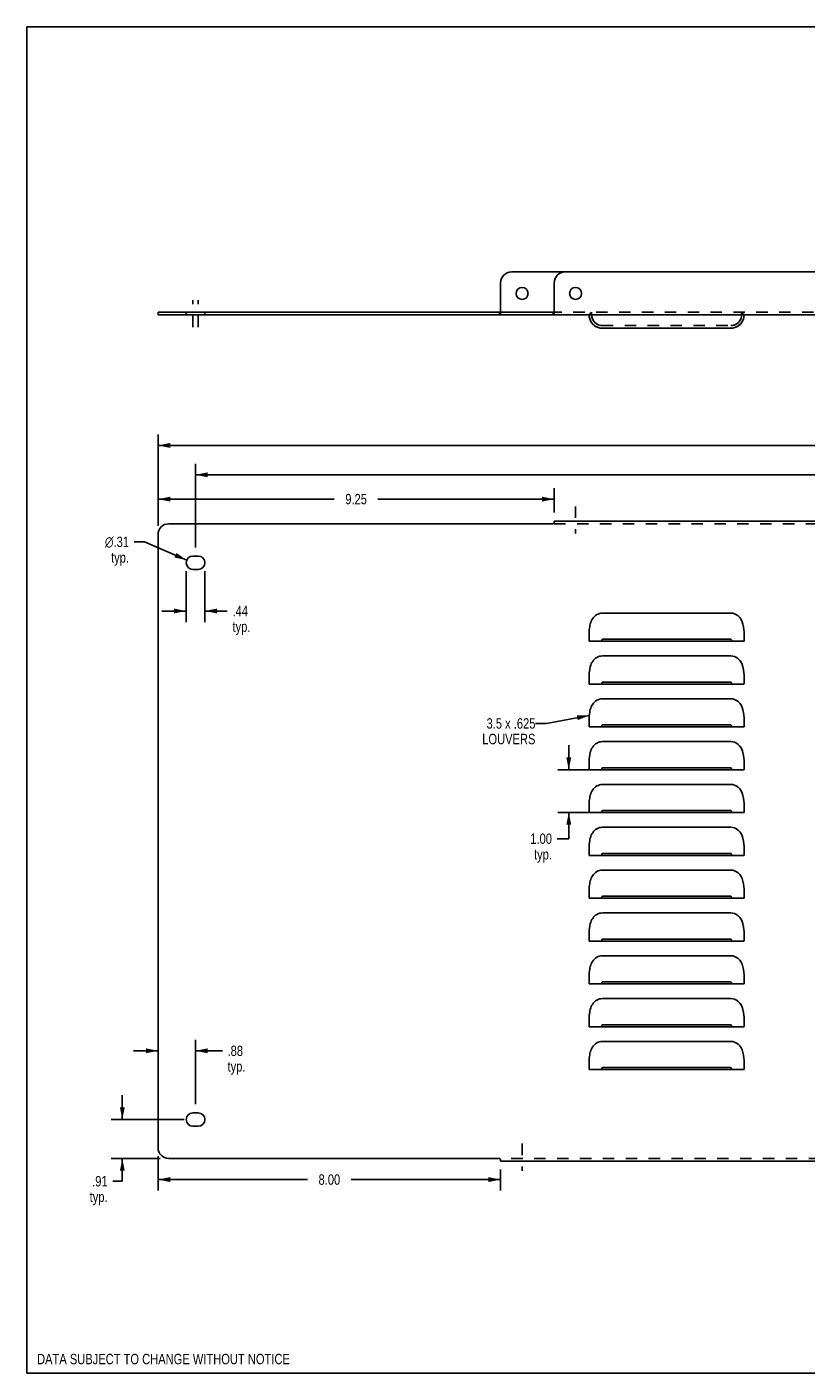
# Model space of a CAD drawing. Header units: inches. Extents: x 0 to 48.6, y 0 to 31.4.
# Tile 1 of 4: x 0 to 18.2, y 0 to 31.4. Entities that reach past the tile are written whole.
import ezdxf

# ---------------------------------------------------------------- set-up
doc = ezdxf.new("R2010")
doc.units = ezdxf.units.IN
doc.header["$LTSCALE"] = 2.671429
doc.header["$MEASUREMENT"] = 0
doc.linetypes.add('DASHED', pattern=[0.2, 0.1, -0.1])
doc.linetypes.add('HIDDEN', pattern=[0.2, 0.1, -0.1])
doc.layers.get('0').update_dxf_attribs({"linetype": 'CONTINUOUS'})
for name, color, linetype in [('02___PRT_ALL_AXES', 7, 'CONTINUOUS'), ('DEFAULT_2', 8, 'HIDDEN'), ('DIMENSIONS', 7, 'CONTINUOUS')]:
    doc.layers.add(name, color=color, linetype=linetype)
doc.styles.get("Standard").update_dxf_attribs({"font": 'txt', "width": 0.8})
doc.styles.add('TEXTSTYLE_1', font='gdt', dxfattribs={"width": 0.8})
doc.dimstyles.new('DIMSTYLE_1', dxfattribs={"dimtxt": 0.242857, "dimasz": 0.285714, "dimexe": 0.09, "dimexo": 0.07, "dimgap": 0.0425, "dimtad": 0, "dimtih": 1, "dimtoh": 1, "dimzin": 4, "dimdsep": 46, "dimtxsty": 'Standard', "dimblk": '_FILLED', "dimblk1": '_FILLED', "dimblk2": '_FILLED', "dimcen": 0.09, "dimadec": 0, "dimazin": 0, "dimtfac": 1, "dimtofl": 0, "dimtmove": 0, "dimatfit": 3, "dimldrblk": '_FILLED', "dimfxl": 0, "dimtolj": 1, "dimtzin": 4, "dimarcsym": 0})
doc.dimstyles.new('DIMSTYLE_2', dxfattribs={"dimtxt": 0.242857, "dimasz": 0.285714, "dimexe": 0.09, "dimexo": 0.07, "dimgap": 0.09, "dimtad": 0, "dimtih": 1, "dimtoh": 1, "dimzin": 4, "dimdsep": 46, "dimtxsty": 'Standard', "dimblk": '_FILLED', "dimblk1": '_FILLED', "dimblk2": '_FILLED', "dimcen": 0.09, "dimadec": 0, "dimazin": 0, "dimtfac": 1, "dimtofl": 0, "dimtmove": 0, "dimatfit": 3, "dimldrblk": '_FILLED', "dimfxl": 0, "dimtolj": 1, "dimtzin": 4, "dimarcsym": 0})
doc.dimstyles.get("Standard").update_dxf_attribs({"dimtxt": 0.242857, "dimasz": 0.285714, "dimexe": 0.09, "dimexo": 0.07, "dimgap": 0.09, "dimtad": 0, "dimtih": 1, "dimtoh": 1, "dimzin": 4, "dimdsep": 46, "dimtxsty": 'Standard', "dimblk": '_FILLED', "dimblk1": '_FILLED', "dimblk2": '_FILLED', "dimcen": 0.09, "dimadec": 0, "dimazin": 0, "dimtp": 0.01, "dimtm": 0.01, "dimtfac": 1, "dimtofl": 0, "dimtmove": 0, "dimatfit": 3, "dimldrblk": '_FILLED', "dimfxl": 0, "dimtolj": 1, "dimtzin": 4, "dimarcsym": 0})

# ---------------------------------------------------------------- blocks, each defined once
blk = doc.blocks.new('_FILLED')
at = {"color": 0, "linetype": 'ByBlock'}
blk.add_solid([(0, 0), (-1, 0.2), (-1, -0.2)], dxfattribs=at)
blk = doc.blocks.new('*D1')
at = {"layer": 'DIMENSIONS', "color": 2, "linetype": 'Continuous'}
for p, q in [((3.063, 19.778), (3.063, 21.915)), ((38.813, 19.778), (38.813, 21.915)), ((3.063, 21.658), (20.331, 21.658)), ((38.813, 21.658), (21.545, 21.658))]:
    blk.add_line(p, q, dxfattribs=at)
at = {"layer": 'DIMENSIONS', "color": 2, "linetype": 'Continuous', "xscale": 0.2857142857, "yscale": 0.2857142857, "zscale": 0.2857142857, "rotation": 180}
blk.add_blockref('_FILLED', (3.063, 21.658), dxfattribs=at)
at = {"layer": 'DIMENSIONS', "color": 2, "linetype": 'Continuous', "xscale": 0.2857142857, "yscale": 0.2857142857, "zscale": 0.2857142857}
blk.add_blockref('_FILLED', (38.813, 21.658), dxfattribs=at)
at = {"layer": 'DIMENSIONS', "color": 2, "linetype": 'Continuous', "insert": (20.938, 21.78), "char_height": 0.2429, "width": 0.97143, "attachment_point": 2, "line_spacing_factor": 0.9}
blk.add_mtext('35.75', dxfattribs=at)
blk = doc.blocks.new('*D4')
at = {"layer": 'DIMENSIONS', "color": 2, "linetype": 'Continuous'}
for p, q in [((3.063, 19.778), (3.063, 20.662)), ((12.313, 20.088), (12.313, 20.662)), ((3.063, 20.404), (7.178, 20.404)), ((12.313, 20.404), (8.198, 20.404))]:
    blk.add_line(p, q, dxfattribs=at)
at = {"layer": 'DIMENSIONS', "color": 2, "linetype": 'Continuous', "xscale": 0.2857142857, "yscale": 0.2857142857, "zscale": 0.2857142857, "rotation": 180}
blk.add_blockref('_FILLED', (3.063, 20.404), dxfattribs=at)
at = {"layer": 'DIMENSIONS', "color": 2, "linetype": 'Continuous', "xscale": 0.2857142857, "yscale": 0.2857142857, "zscale": 0.2857142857}
blk.add_blockref('_FILLED', (12.313, 20.404), dxfattribs=at)
at = {"layer": 'DIMENSIONS', "color": 2, "linetype": 'Continuous', "insert": (7.688, 20.526), "char_height": 0.2429, "width": 0.77714, "attachment_point": 2, "line_spacing_factor": 0.9}
blk.add_mtext('9.25', dxfattribs=at)
blk = doc.blocks.new('*D5')
at = {"layer": 'DIMENSIONS', "color": 2, "linetype": 'Continuous'}
for p, q in [((3.063, 5.061), (3.063, 4.261)), ((11.063, 4.751), (11.063, 4.261)), ((3.063, 4.518), (6.553, 4.518)), ((11.063, 4.518), (7.573, 4.518))]:
    blk.add_line(p, q, dxfattribs=at)
at = {"layer": 'DIMENSIONS', "color": 2, "linetype": 'Continuous', "xscale": 0.2857142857, "yscale": 0.2857142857, "zscale": 0.2857142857, "rotation": 180}
blk.add_blockref('_FILLED', (3.063, 4.518), dxfattribs=at)
at = {"layer": 'DIMENSIONS', "color": 2, "linetype": 'Continuous', "xscale": 0.2857142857, "yscale": 0.2857142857, "zscale": 0.2857142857}
blk.add_blockref('_FILLED', (11.063, 4.518), dxfattribs=at)
at = {"layer": 'DIMENSIONS', "color": 2, "linetype": 'Continuous', "insert": (7.063, 4.639), "char_height": 0.2429, "width": 0.77714, "attachment_point": 2, "line_spacing_factor": 0.9}
blk.add_mtext('8.00', dxfattribs=at)
blk = doc.blocks.new('*D9')
at = {"layer": 'DIMENSIONS', "color": 2, "linetype": 'Continuous'}
for p, q in [((12.654, 14.087), (12.654, 14.658)), ((13.238, 14.087), (12.397, 14.087)), ((13.238, 13.087), (12.397, 13.087)), ((12.654, 13.087), (12.654, 12.476)), ((12.654, 12.476), (12.382, 12.476))]:
    blk.add_line(p, q, dxfattribs=at)
at = {"layer": 'DIMENSIONS', "color": 2, "linetype": 'Continuous', "xscale": 0.2857142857, "yscale": 0.2857142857, "zscale": 0.2857142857}
for p, rotation in [((12.654, 14.087), 270), ((12.654, 13.087), 90)]:
    blk.add_blockref('_FILLED', p, dxfattribs=dict(at, rotation=rotation))
at = {"layer": 'DIMENSIONS', "color": 2, "linetype": 'Continuous', "insert": (12.261, 12.598), "char_height": 0.2429, "width": 0.77714, "attachment_point": 3, "line_spacing_factor": 0.9}
blk.add_mtext('1.00\\Ptyp.', dxfattribs=at)
blk = doc.blocks.new('*D11')
at = {"color": 2, "linetype": 'Continuous'}
for p, q in [((2.228, 5.92), (2.228, 6.491)), ((3.676, 5.92), (1.97, 5.92)), ((3.113, 5.011), (1.97, 5.011)), ((2.228, 5.011), (2.228, 4.479)), ((2.228, 4.479), (2.005, 4.479))]:
    blk.add_line(p, q, dxfattribs=at)
at = {"color": 2, "linetype": 'Continuous', "xscale": 0.2857142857, "yscale": 0.2857142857, "zscale": 0.2857142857}
for p, rotation in [((2.228, 5.92), 270), ((2.228, 5.011), 90)]:
    blk.add_blockref('_FILLED', p, dxfattribs=dict(at, rotation=rotation))
at = {"color": 2, "linetype": 'Continuous', "insert": (1.884, 4.6), "char_height": 0.2429, "width": 0.77714, "attachment_point": 3, "line_spacing_factor": 0.9}
blk.add_mtext('.91\\Ptyp.', dxfattribs=at)
blk = doc.blocks.new('*D12')
at = {"color": 2, "linetype": 'Continuous'}
for p, q in [((3.938, 6.276), (3.938, 7.781)), ((3.063, 7.524), (2.492, 7.524)), ((3.938, 7.524), (4.564, 7.524))]:
    blk.add_line(p, q, dxfattribs=at)
at = {"color": 2, "linetype": 'Continuous', "xscale": 0.2857142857, "yscale": 0.2857142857, "zscale": 0.2857142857}
blk.add_blockref('_FILLED', (3.063, 7.524), dxfattribs=at)
at = {"color": 2, "linetype": 'Continuous', "xscale": 0.2857142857, "yscale": 0.2857142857, "zscale": 0.2857142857, "rotation": 180}
blk.add_blockref('_FILLED', (3.938, 7.524), dxfattribs=at)
at = {"color": 2, "linetype": 'Continuous', "insert": (4.685, 7.645), "char_height": 0.2429, "width": 0.77714, "attachment_point": 1, "line_spacing_factor": 0.9}
blk.add_mtext('.88\\Ptyp.', dxfattribs=at)
blk = doc.blocks.new('*D13')
at = {"color": 2, "linetype": 'Continuous'}
for p, q in [((3.719, 18.72), (3.719, 17.534)), ((4.157, 18.72), (4.157, 17.534)), ((3.719, 17.792), (3.148, 17.792)), ((4.157, 17.792), (4.679, 17.792))]:
    blk.add_line(p, q, dxfattribs=at)
at = {"color": 2, "linetype": 'Continuous', "xscale": 0.2857142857, "yscale": 0.2857142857, "zscale": 0.2857142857}
blk.add_blockref('_FILLED', (3.719, 17.792), dxfattribs=at)
at = {"color": 2, "linetype": 'Continuous', "xscale": 0.2857142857, "yscale": 0.2857142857, "zscale": 0.2857142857, "rotation": 180}
blk.add_blockref('_FILLED', (4.157, 17.792), dxfattribs=at)
at = {"color": 2, "linetype": 'Continuous', "insert": (4.801, 17.913), "char_height": 0.2429, "width": 0.77714, "attachment_point": 1, "line_spacing_factor": 0.9}
blk.add_mtext('.44\\Ptyp.', dxfattribs=at)
blk = doc.blocks.new('*D14')
at = {"color": 2, "linetype": 'Continuous'}
for p, q in [((2.742, 19.406), (2.506, 19.406)), ((3.732, 18.981), (2.742, 19.406))]:
    blk.add_line(p, q, dxfattribs=at)
at = {"color": 2, "linetype": 'Continuous', "xscale": 0.2857142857, "yscale": 0.2857142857, "zscale": 0.2857142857, "rotation": 336.7778791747}
blk.add_blockref('_FILLED', (3.732, 18.981), dxfattribs=at)
at = {"color": 2, "linetype": 'Continuous', "insert": (2.384, 19.528), "char_height": 0.24286, "width": 0.90667, "attachment_point": 3, "line_spacing_factor": 0.9, "style": 'TEXTSTYLE_1'}
blk.add_mtext('{\\Fgdt;n}\\Ftxt;.31\\Ptyp.', dxfattribs=at)
blk = doc.blocks.new('*D19')
at = {"color": 2, "linetype": 'Continuous'}
for p, q in [((3.938, 19.276), (3.938, 21.229)), ((37.938, 19.276), (37.938, 21.229)), ((3.938, 20.972), (20.331, 20.972)), ((37.938, 20.972), (21.545, 20.972))]:
    blk.add_line(p, q, dxfattribs=at)
at = {"color": 2, "linetype": 'Continuous', "xscale": 0.2857142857, "yscale": 0.2857142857, "zscale": 0.2857142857, "rotation": 180}
blk.add_blockref('_FILLED', (3.938, 20.972), dxfattribs=at)
at = {"color": 2, "linetype": 'Continuous', "xscale": 0.2857142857, "yscale": 0.2857142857, "zscale": 0.2857142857}
blk.add_blockref('_FILLED', (37.938, 20.972), dxfattribs=at)
at = {"color": 2, "linetype": 'Continuous', "insert": (20.938, 21.093), "char_height": 0.2429, "width": 0.97143, "attachment_point": 2, "line_spacing_factor": 0.9}
blk.add_mtext('34.00', dxfattribs=at)

msp = doc.modelspace()

# ---------------------------------------------------------------- linework, layer by layer
at = {"color": 7, "linetype": 'Continuous'}
for p, q in [((0, 0), (0, 31.429)), ((0, 31.429), (48.571, 31.429)), ((11.313, 25.707), (12.563, 25.707)), ((11.063, 24.782), (11.063, 25.457)), ((3.063, 24.767), (3.063, 24.707)), ((3.063, 24.767), (12.287, 24.767)), ((12.291, 24.768), (12.287, 24.767)), ((12.287, 24.767), (12.287, 24.707)), ((0, 0), (48.571, 0))]:
    msp.add_line(p, q, dxfattribs=at)
at = {"color": 3, "linetype": 'Continuous'}
for p, q in [((29.313, 25.707), (12.563, 25.707)), ((12.313, 25.457), (12.313, 24.736)), ((12.287, 24.707), (3.063, 24.707)), ((12.291, 24.708), (12.287, 24.707)), ((12.298, 24.707), (29.579, 24.707)), ((13.424, 24.395), (16.452, 24.395)), ((12.287, 19.828), (3.313, 19.828)), ((12.291, 19.831), (12.287, 19.828)), ((12.294, 19.833), (12.291, 19.831)), ((12.313, 19.888), (12.313, 19.847)), ((12.313, 19.888), (29.563, 19.888)), ((3.063, 19.578), (3.063, 5.261)), ((13.438, 17.743), (16.438, 17.743)), ((16.74, 17.337), (16.743, 17.352)), ((13.128, 17.136), (13.128, 17.088)), ((13.132, 17.087), (13.128, 17.088)), ((13.438, 17.087), (13.256, 17.086)), ((13.438, 17.131), (16.438, 17.131)), ((13.438, 17.087), (16.438, 17.087)), ((16.533, 17.086), (16.438, 17.087)), ((16.657, 17.086), (16.533, 17.086)), ((16.714, 17.087), (16.657, 17.086)), ((16.748, 17.225), (16.748, 17.088)), ((13.438, 16.743), (16.438, 16.743)), ((16.74, 16.337), (16.743, 16.352)), ((13.128, 16.136), (13.128, 16.088)), ((13.132, 16.087), (13.128, 16.088)), ((13.438, 16.087), (13.256, 16.086)), ((13.438, 16.131), (16.438, 16.131)), ((13.438, 16.087), (16.438, 16.087)), ((16.533, 16.086), (16.438, 16.087)), ((16.657, 16.086), (16.533, 16.086)), ((16.714, 16.087), (16.657, 16.086)), ((16.748, 16.225), (16.748, 16.088)), ((13.438, 15.743), (16.438, 15.743)), ((13.128, 15.136), (13.128, 15.088)), ((13.132, 15.087), (13.128, 15.088)), ((13.438, 15.087), (13.256, 15.086)), ((13.438, 15.131), (16.438, 15.131)), ((13.438, 15.087), (16.438, 15.087)), ((16.533, 15.086), (16.438, 15.087)), ((16.657, 15.086), (16.533, 15.086)), ((16.714, 15.087), (16.657, 15.086)), ((16.74, 15.337), (16.743, 15.352)), ((16.748, 15.225), (16.748, 15.088)), ((13.438, 14.743), (16.438, 14.743)), ((16.74, 14.337), (16.743, 14.352)), ((16.748, 14.225), (16.748, 14.088)), ((13.128, 14.136), (13.128, 14.088)), ((13.132, 14.087), (13.128, 14.088)), ((13.438, 14.087), (13.256, 14.086)), ((13.438, 14.131), (16.438, 14.131)), ((13.438, 14.087), (16.438, 14.087)), ((16.533, 14.086), (16.438, 14.087)), ((16.657, 14.086), (16.533, 14.086)), ((16.714, 14.087), (16.657, 14.086)), ((13.438, 13.743), (16.438, 13.743)), ((16.74, 13.337), (16.743, 13.352)), ((16.748, 13.225), (16.748, 13.088)), ((13.128, 13.136), (13.128, 13.088)), ((13.132, 13.087), (13.128, 13.088)), ((13.438, 13.087), (13.256, 13.086)), ((13.438, 13.131), (16.438, 13.131)), ((13.438, 13.087), (16.438, 13.087)), ((16.533, 13.086), (16.438, 13.087)), ((16.657, 13.086), (16.533, 13.086)), ((16.714, 13.087), (16.657, 13.086)), ((13.438, 12.743), (16.438, 12.743)), ((16.74, 12.337), (16.743, 12.352)), ((13.128, 12.136), (13.128, 12.088)), ((13.132, 12.087), (13.128, 12.088)), ((13.438, 12.087), (13.256, 12.086)), ((13.438, 12.131), (16.438, 12.131)), ((13.438, 12.087), (16.438, 12.087)), ((16.533, 12.086), (16.438, 12.087)), ((16.657, 12.086), (16.533, 12.086)), ((16.714, 12.087), (16.657, 12.086)), ((16.748, 12.225), (16.748, 12.088)), ((13.438, 11.743), (16.438, 11.743)), ((16.74, 11.337), (16.743, 11.352)), ((13.128, 11.136), (13.128, 11.088)), ((13.132, 11.087), (13.128, 11.088)), ((13.438, 11.087), (13.256, 11.086)), ((13.438, 11.131), (16.438, 11.131)), ((13.438, 11.087), (16.438, 11.087)), ((16.533, 11.086), (16.438, 11.087)), ((16.657, 11.086), (16.533, 11.086)), ((16.714, 11.087), (16.657, 11.086)), ((16.748, 11.225), (16.748, 11.088)), ((13.438, 10.743), (16.438, 10.743)), ((13.128, 10.136), (13.128, 10.088)), ((13.132, 10.087), (13.128, 10.088)), ((13.438, 10.087), (13.256, 10.086)), ((13.438, 10.131), (16.438, 10.131)), ((13.438, 10.087), (16.438, 10.087)), ((16.533, 10.086), (16.438, 10.087)), ((16.657, 10.086), (16.533, 10.086)), ((16.714, 10.087), (16.657, 10.086)), ((16.74, 10.337), (16.743, 10.352)), ((16.748, 10.225), (16.748, 10.088)), ((13.438, 9.743), (16.438, 9.743)), ((13.128, 9.136), (13.128, 9.088)), ((13.438, 9.131), (16.438, 9.131)), ((16.74, 9.337), (16.743, 9.352)), ((16.748, 9.225), (16.748, 9.088)), ((13.132, 9.087), (13.128, 9.088)), ((13.438, 9.087), (13.256, 9.086)), ((13.438, 9.087), (16.438, 9.087)), ((16.533, 9.086), (16.438, 9.087)), ((16.657, 9.086), (16.533, 9.086)), ((16.714, 9.087), (16.657, 9.086)), ((13.438, 8.743), (16.438, 8.743)), ((16.74, 8.337), (16.743, 8.352)), ((16.748, 8.225), (16.748, 8.088)), ((13.128, 8.136), (13.128, 8.088)), ((13.132, 8.087), (13.128, 8.088)), ((13.438, 8.087), (13.256, 8.086)), ((13.438, 8.131), (16.438, 8.131)), ((13.438, 8.087), (16.438, 8.087)), ((16.533, 8.086), (16.438, 8.087)), ((16.657, 8.086), (16.533, 8.086)), ((16.714, 8.087), (16.657, 8.086)), ((13.438, 7.743), (16.438, 7.743)), ((16.74, 7.337), (16.743, 7.352)), ((13.128, 7.136), (13.128, 7.088)), ((13.132, 7.087), (13.128, 7.088)), ((13.438, 7.087), (13.256, 7.086)), ((13.438, 7.131), (16.438, 7.131)), ((13.438, 7.087), (16.438, 7.087)), ((16.533, 7.086), (16.438, 7.087)), ((16.657, 7.086), (16.533, 7.086)), ((16.714, 7.087), (16.657, 7.086)), ((16.748, 7.225), (16.748, 7.088)), ((3.313, 5.011), (11.037, 5.011)), ((11.041, 5.008), (11.037, 5.011)), ((11.063, 4.951), (11.063, 4.993)), ((30.813, 4.951), (11.063, 4.951))]:
    msp.add_line(p, q, dxfattribs=at)
at = {"color": 7, "linetype": 'Continuous'}
for points in [[(11.063, 24.782), (11.059, 24.781), (11.056, 24.78), (11.052, 24.778), (11.049, 24.775), (11.047, 24.772), (11.044, 24.77), (11.041, 24.768)], [(12.313, 24.782), (12.309, 24.781), (12.306, 24.78), (12.302, 24.778), (12.299, 24.775), (12.297, 24.772), (12.294, 24.77), (12.291, 24.768)]]:
    msp.add_lwpolyline(points, dxfattribs=at)
at = {"color": 3, "linetype": 'Continuous'}
for points in [[(12.306, 24.728), (12.303, 24.723), (12.3, 24.718), (12.297, 24.714), (12.294, 24.71), (12.291, 24.708)], [(12.313, 24.736), (12.31, 24.732), (12.306, 24.728)], [(12.313, 19.847), (12.31, 19.844), (12.306, 19.841), (12.303, 19.839), (12.3, 19.837), (12.294, 19.833)], [(13.438, 17.743), (13.404, 17.741), (13.371, 17.734), (13.339, 17.722), (13.309, 17.707), (13.281, 17.688), (13.255, 17.666), (13.232, 17.641), (13.212, 17.614), (13.195, 17.586), (13.18, 17.556), (13.167, 17.525), (13.157, 17.492), (13.148, 17.459), (13.142, 17.425), (13.137, 17.389), (13.133, 17.352)], [(16.743, 17.352), (16.735, 17.421), (16.721, 17.485), (16.702, 17.543), (16.677, 17.594), (16.646, 17.639), (16.61, 17.676), (16.57, 17.705), (16.527, 17.726), (16.483, 17.739), (16.438, 17.743)], [(13.128, 17.137), (13.128, 17.228), (13.129, 17.27), (13.13, 17.311), (13.133, 17.352)], [(16.743, 17.352), (16.746, 17.309), (16.748, 17.267), (16.748, 17.225)], [(13.162, 17.087), (13.143, 17.087), (13.132, 17.087)], [(13.256, 17.086), (13.188, 17.087), (13.162, 17.087)], [(13.438, 17.131), (13.435, 17.13), (13.432, 17.128), (13.429, 17.125), (13.427, 17.122), (13.426, 17.118), (13.425, 17.113), (13.424, 17.109), (13.425, 17.104), (13.426, 17.1), (13.427, 17.096), (13.429, 17.092), (13.432, 17.089), (13.435, 17.088), (13.438, 17.087)], [(16.438, 17.087), (16.442, 17.088), (16.445, 17.089), (16.447, 17.092), (16.449, 17.096), (16.451, 17.1), (16.451, 17.104), (16.452, 17.109), (16.452, 17.113), (16.451, 17.117), (16.449, 17.122), (16.447, 17.125), (16.445, 17.128), (16.442, 17.13), (16.438, 17.131)], [(16.748, 17.088), (16.744, 17.087), (16.733, 17.087), (16.714, 17.087)], [(13.438, 16.743), (13.404, 16.741), (13.371, 16.734), (13.339, 16.722), (13.309, 16.707), (13.281, 16.688), (13.255, 16.666), (13.232, 16.641), (13.212, 16.614), (13.195, 16.586), (13.18, 16.556), (13.167, 16.525), (13.157, 16.492), (13.148, 16.459), (13.142, 16.425), (13.137, 16.389), (13.133, 16.352)], [(16.743, 16.352), (16.735, 16.421), (16.721, 16.485), (16.702, 16.543), (16.677, 16.594), (16.646, 16.639), (16.61, 16.676), (16.57, 16.705), (16.527, 16.726), (16.483, 16.739), (16.438, 16.743)], [(13.128, 16.137), (13.128, 16.228), (13.129, 16.27), (13.13, 16.311), (13.133, 16.352)], [(16.743, 16.352), (16.746, 16.309), (16.748, 16.267), (16.748, 16.225)], [(13.162, 16.087), (13.143, 16.087), (13.132, 16.087)], [(13.256, 16.086), (13.188, 16.087), (13.162, 16.087)], [(13.438, 16.131), (13.435, 16.13), (13.432, 16.128), (13.429, 16.125), (13.427, 16.122), (13.426, 16.118), (13.425, 16.113), (13.424, 16.109), (13.425, 16.104), (13.426, 16.1), (13.427, 16.096), (13.429, 16.092), (13.432, 16.089), (13.435, 16.088), (13.438, 16.087)], [(16.438, 16.087), (16.442, 16.088), (16.445, 16.089), (16.447, 16.092), (16.449, 16.096), (16.451, 16.1), (16.451, 16.104), (16.452, 16.109), (16.452, 16.113), (16.451, 16.117), (16.449, 16.122), (16.447, 16.125), (16.445, 16.128), (16.442, 16.13), (16.438, 16.131)], [(16.748, 16.088), (16.744, 16.087), (16.733, 16.087), (16.714, 16.087)], [(13.438, 15.743), (13.404, 15.741), (13.371, 15.734), (13.339, 15.722), (13.309, 15.707), (13.281, 15.688), (13.255, 15.666), (13.232, 15.641), (13.212, 15.614), (13.195, 15.586), (13.18, 15.556), (13.167, 15.525), (13.157, 15.492), (13.148, 15.459), (13.142, 15.425), (13.137, 15.389), (13.133, 15.352)], [(16.743, 15.352), (16.735, 15.421), (16.721, 15.485), (16.702, 15.543), (16.677, 15.594), (16.646, 15.639), (16.61, 15.676), (16.57, 15.705), (16.527, 15.726), (16.483, 15.739), (16.438, 15.743)], [(13.128, 15.137), (13.128, 15.228), (13.129, 15.27), (13.13, 15.311), (13.133, 15.352)], [(13.162, 15.087), (13.143, 15.087), (13.132, 15.087)], [(13.256, 15.086), (13.188, 15.087), (13.162, 15.087)], [(13.438, 15.131), (13.435, 15.13), (13.432, 15.128), (13.429, 15.125), (13.427, 15.122), (13.426, 15.118), (13.425, 15.113), (13.424, 15.109), (13.425, 15.104), (13.426, 15.1), (13.427, 15.096), (13.429, 15.092), (13.432, 15.089), (13.435, 15.088), (13.438, 15.087)], [(16.438, 15.087), (16.442, 15.088), (16.445, 15.089), (16.447, 15.092), (16.449, 15.096), (16.451, 15.1), (16.451, 15.104), (16.452, 15.109), (16.452, 15.113), (16.451, 15.117), (16.449, 15.122), (16.447, 15.125), (16.445, 15.128), (16.442, 15.13), (16.438, 15.131)], [(16.748, 15.088), (16.744, 15.087), (16.733, 15.087), (16.714, 15.087)], [(16.743, 15.352), (16.746, 15.309), (16.748, 15.267), (16.748, 15.225)], [(13.438, 14.743), (13.404, 14.741), (13.371, 14.734), (13.339, 14.722), (13.309, 14.707), (13.281, 14.688), (13.255, 14.666), (13.232, 14.641), (13.212, 14.614), (13.195, 14.586), (13.18, 14.556), (13.167, 14.525), (13.157, 14.492), (13.148, 14.459), (13.142, 14.425), (13.137, 14.389), (13.133, 14.352)], [(16.743, 14.352), (16.735, 14.421), (16.721, 14.485), (16.702, 14.543), (16.677, 14.594), (16.646, 14.639), (16.61, 14.676), (16.57, 14.705), (16.527, 14.726), (16.483, 14.739), (16.438, 14.743)], [(13.128, 14.137), (13.128, 14.228), (13.129, 14.27), (13.13, 14.311), (13.133, 14.352)], [(16.743, 14.352), (16.746, 14.309), (16.748, 14.267), (16.748, 14.225)], [(13.162, 14.087), (13.143, 14.087), (13.132, 14.087)], [(13.256, 14.086), (13.188, 14.087), (13.162, 14.087)], [(13.438, 14.131), (13.435, 14.13), (13.432, 14.128), (13.429, 14.125), (13.427, 14.122), (13.426, 14.118), (13.425, 14.113), (13.424, 14.109), (13.425, 14.104), (13.426, 14.1), (13.427, 14.096), (13.429, 14.092), (13.432, 14.089), (13.435, 14.088), (13.438, 14.087)], [(16.438, 14.087), (16.442, 14.088), (16.445, 14.089), (16.447, 14.092), (16.449, 14.096), (16.451, 14.1), (16.451, 14.104), (16.452, 14.109), (16.452, 14.113), (16.451, 14.117), (16.449, 14.122), (16.447, 14.125), (16.445, 14.128), (16.442, 14.13), (16.438, 14.131)], [(16.748, 14.088), (16.744, 14.087), (16.733, 14.087), (16.714, 14.087)], [(13.438, 13.743), (13.404, 13.741), (13.371, 13.734), (13.339, 13.722), (13.309, 13.707), (13.281, 13.688), (13.255, 13.666), (13.232, 13.641), (13.212, 13.614), (13.195, 13.586), (13.18, 13.556), (13.167, 13.525), (13.157, 13.492), (13.148, 13.459), (13.142, 13.425), (13.137, 13.389), (13.133, 13.352)], [(16.743, 13.352), (16.735, 13.421), (16.721, 13.485), (16.702, 13.543), (16.677, 13.594), (16.646, 13.639), (16.61, 13.676), (16.57, 13.705), (16.527, 13.726), (16.483, 13.739), (16.438, 13.743)], [(13.128, 13.137), (13.128, 13.228), (13.129, 13.27), (13.13, 13.311), (13.133, 13.352)], [(16.743, 13.352), (16.746, 13.309), (16.748, 13.267), (16.748, 13.225)], [(13.162, 13.087), (13.143, 13.087), (13.132, 13.087)], [(13.256, 13.086), (13.188, 13.087), (13.162, 13.087)], [(13.438, 13.131), (13.435, 13.13), (13.432, 13.128), (13.429, 13.125), (13.427, 13.122), (13.426, 13.118), (13.425, 13.113), (13.424, 13.109), (13.425, 13.104), (13.426, 13.1), (13.427, 13.096), (13.429, 13.092), (13.432, 13.089), (13.435, 13.088), (13.438, 13.087)], [(16.438, 13.087), (16.442, 13.088), (16.445, 13.089), (16.447, 13.092), (16.449, 13.096), (16.451, 13.1), (16.451, 13.104), (16.452, 13.109), (16.452, 13.113), (16.451, 13.117), (16.449, 13.122), (16.447, 13.125), (16.445, 13.128), (16.442, 13.13), (16.438, 13.131)], [(16.748, 13.088), (16.744, 13.087), (16.733, 13.087), (16.714, 13.087)], [(13.438, 12.743), (13.404, 12.741), (13.371, 12.734), (13.339, 12.722), (13.309, 12.707), (13.281, 12.688), (13.255, 12.666), (13.232, 12.641), (13.212, 12.614), (13.195, 12.586), (13.18, 12.556), (13.167, 12.525), (13.157, 12.492), (13.148, 12.459), (13.142, 12.425), (13.137, 12.389), (13.133, 12.352)], [(16.743, 12.352), (16.735, 12.421), (16.721, 12.485), (16.702, 12.543), (16.677, 12.594), (16.646, 12.639), (16.61, 12.676), (16.57, 12.705), (16.527, 12.726), (16.483, 12.739), (16.438, 12.743)], [(13.128, 12.137), (13.128, 12.228), (13.129, 12.27), (13.13, 12.311), (13.133, 12.352)], [(16.743, 12.352), (16.746, 12.309), (16.748, 12.267), (16.748, 12.225)], [(13.162, 12.087), (13.143, 12.087), (13.132, 12.087)], [(13.256, 12.086), (13.188, 12.087), (13.162, 12.087)], [(13.438, 12.131), (13.435, 12.13), (13.432, 12.128), (13.429, 12.125), (13.427, 12.122), (13.426, 12.118), (13.425, 12.113), (13.424, 12.109), (13.425, 12.104), (13.426, 12.1), (13.427, 12.096), (13.429, 12.092), (13.432, 12.089), (13.435, 12.088), (13.438, 12.087)], [(16.438, 12.087), (16.442, 12.088), (16.445, 12.089), (16.447, 12.092), (16.449, 12.096), (16.451, 12.1), (16.451, 12.104), (16.452, 12.109), (16.452, 12.113), (16.451, 12.117), (16.449, 12.122), (16.447, 12.125), (16.445, 12.128), (16.442, 12.13), (16.438, 12.131)], [(16.748, 12.088), (16.744, 12.087), (16.733, 12.087), (16.714, 12.087)], [(13.438, 11.743), (13.404, 11.741), (13.371, 11.734), (13.339, 11.722), (13.309, 11.707), (13.281, 11.688), (13.255, 11.666), (13.232, 11.641), (13.212, 11.614), (13.195, 11.586), (13.18, 11.556), (13.167, 11.525), (13.157, 11.492), (13.148, 11.459), (13.142, 11.425), (13.137, 11.389), (13.133, 11.352)], [(16.743, 11.352), (16.735, 11.421), (16.721, 11.485), (16.702, 11.543), (16.677, 11.594), (16.646, 11.639), (16.61, 11.676), (16.57, 11.705), (16.527, 11.726), (16.483, 11.739), (16.438, 11.743)], [(13.128, 11.137), (13.128, 11.228), (13.129, 11.27), (13.13, 11.311), (13.133, 11.352)], [(16.743, 11.352), (16.746, 11.309), (16.748, 11.267), (16.748, 11.225)], [(13.162, 11.087), (13.143, 11.087), (13.132, 11.087)], [(13.256, 11.086), (13.188, 11.087), (13.162, 11.087)], [(13.438, 11.131), (13.435, 11.13), (13.432, 11.128), (13.429, 11.125), (13.427, 11.122), (13.426, 11.118), (13.425, 11.113), (13.424, 11.109), (13.425, 11.104), (13.426, 11.1), (13.427, 11.096), (13.429, 11.092), (13.432, 11.089), (13.435, 11.088), (13.438, 11.087)], [(16.438, 11.087), (16.442, 11.088), (16.445, 11.089), (16.447, 11.092), (16.449, 11.096), (16.451, 11.1), (16.451, 11.104), (16.452, 11.109), (16.452, 11.113), (16.451, 11.117), (16.449, 11.122), (16.447, 11.125), (16.445, 11.128), (16.442, 11.13), (16.438, 11.131)], [(16.748, 11.088), (16.744, 11.087), (16.733, 11.087), (16.714, 11.087)], [(13.438, 10.743), (13.404, 10.741), (13.371, 10.734), (13.339, 10.722), (13.309, 10.707), (13.281, 10.688), (13.255, 10.666), (13.232, 10.641), (13.212, 10.614), (13.195, 10.586), (13.18, 10.556), (13.167, 10.525), (13.157, 10.492), (13.148, 10.459), (13.142, 10.425), (13.137, 10.389), (13.133, 10.352)], [(16.743, 10.352), (16.735, 10.421), (16.721, 10.485), (16.702, 10.543), (16.677, 10.594), (16.646, 10.639), (16.61, 10.676), (16.57, 10.705), (16.527, 10.726), (16.483, 10.739), (16.438, 10.743)], [(13.128, 10.137), (13.128, 10.228), (13.129, 10.27), (13.13, 10.311), (13.133, 10.352)], [(13.162, 10.087), (13.143, 10.087), (13.132, 10.087)], [(13.256, 10.086), (13.188, 10.087), (13.162, 10.087)], [(13.438, 10.131), (13.435, 10.13), (13.432, 10.128), (13.429, 10.125), (13.427, 10.122), (13.426, 10.118), (13.425, 10.113), (13.424, 10.109), (13.425, 10.104), (13.426, 10.1), (13.427, 10.096), (13.429, 10.092), (13.432, 10.089), (13.435, 10.088), (13.438, 10.087)], [(16.438, 10.087), (16.442, 10.088), (16.445, 10.089), (16.447, 10.092), (16.449, 10.096), (16.451, 10.1), (16.451, 10.104), (16.452, 10.109), (16.452, 10.113), (16.451, 10.117), (16.449, 10.122), (16.447, 10.125), (16.445, 10.128), (16.442, 10.13), (16.438, 10.131)], [(16.748, 10.088), (16.744, 10.087), (16.733, 10.087), (16.714, 10.087)], [(16.743, 10.352), (16.746, 10.309), (16.748, 10.267), (16.748, 10.225)], [(13.438, 9.743), (13.404, 9.741), (13.371, 9.734), (13.339, 9.722), (13.309, 9.707), (13.281, 9.688), (13.255, 9.666), (13.232, 9.641), (13.212, 9.614), (13.195, 9.586), (13.18, 9.556), (13.167, 9.525), (13.157, 9.492), (13.148, 9.459), (13.142, 9.425), (13.137, 9.389), (13.133, 9.352)], [(16.743, 9.352), (16.735, 9.421), (16.721, 9.485), (16.702, 9.543), (16.677, 9.594), (16.646, 9.639), (16.61, 9.676), (16.57, 9.705), (16.527, 9.726), (16.483, 9.739), (16.438, 9.743)], [(13.128, 9.137), (13.128, 9.228), (13.129, 9.27), (13.13, 9.311), (13.133, 9.352)], [(13.438, 9.131), (13.435, 9.13), (13.432, 9.128), (13.429, 9.125), (13.427, 9.122), (13.426, 9.118), (13.425, 9.113), (13.424, 9.109), (13.425, 9.104), (13.426, 9.1), (13.427, 9.096), (13.429, 9.092), (13.432, 9.089), (13.435, 9.088), (13.438, 9.087)], [(16.438, 9.087), (16.442, 9.088), (16.445, 9.089), (16.447, 9.092), (16.449, 9.096), (16.451, 9.1), (16.451, 9.104), (16.452, 9.109), (16.452, 9.113), (16.451, 9.117), (16.449, 9.122), (16.447, 9.125), (16.445, 9.128), (16.442, 9.13), (16.438, 9.131)], [(16.743, 9.352), (16.746, 9.309), (16.748, 9.267), (16.748, 9.225)], [(13.162, 9.087), (13.143, 9.087), (13.132, 9.087)], [(13.256, 9.086), (13.188, 9.087), (13.162, 9.087)], [(16.748, 9.088), (16.744, 9.087), (16.733, 9.087), (16.714, 9.087)], [(13.438, 8.743), (13.404, 8.741), (13.371, 8.734), (13.339, 8.722), (13.309, 8.707), (13.281, 8.688), (13.255, 8.666), (13.232, 8.641), (13.212, 8.614), (13.195, 8.586), (13.18, 8.556), (13.167, 8.525), (13.157, 8.492), (13.148, 8.459), (13.142, 8.425), (13.137, 8.389), (13.133, 8.352)], [(16.743, 8.352), (16.735, 8.421), (16.721, 8.485), (16.702, 8.543), (16.677, 8.594), (16.646, 8.639), (16.61, 8.676), (16.57, 8.705), (16.527, 8.726), (16.483, 8.739), (16.438, 8.743)], [(13.128, 8.137), (13.128, 8.228), (13.129, 8.27), (13.13, 8.311), (13.133, 8.352)], [(16.743, 8.352), (16.746, 8.309), (16.748, 8.267), (16.748, 8.225)], [(13.162, 8.087), (13.143, 8.087), (13.132, 8.087)], [(13.256, 8.086), (13.188, 8.087), (13.162, 8.087)], [(13.438, 8.131), (13.435, 8.13), (13.432, 8.128), (13.429, 8.125), (13.427, 8.122), (13.426, 8.118), (13.425, 8.113), (13.424, 8.109), (13.425, 8.104), (13.426, 8.1), (13.427, 8.096), (13.429, 8.092), (13.432, 8.089), (13.435, 8.088), (13.438, 8.087)], [(16.438, 8.087), (16.442, 8.088), (16.445, 8.089), (16.447, 8.092), (16.449, 8.096), (16.451, 8.1), (16.451, 8.104), (16.452, 8.109), (16.452, 8.113), (16.451, 8.117), (16.449, 8.122), (16.447, 8.125), (16.445, 8.128), (16.442, 8.13), (16.438, 8.131)], [(16.748, 8.088), (16.744, 8.087), (16.733, 8.087), (16.714, 8.087)], [(13.438, 7.743), (13.404, 7.741), (13.371, 7.734), (13.339, 7.722), (13.309, 7.707), (13.281, 7.688), (13.255, 7.666), (13.232, 7.641), (13.212, 7.614), (13.195, 7.586), (13.18, 7.556), (13.167, 7.525), (13.157, 7.492), (13.148, 7.459), (13.142, 7.425), (13.137, 7.389), (13.133, 7.352)], [(16.743, 7.352), (16.735, 7.421), (16.721, 7.485), (16.702, 7.543), (16.677, 7.594), (16.646, 7.639), (16.61, 7.676), (16.57, 7.705), (16.527, 7.726), (16.483, 7.739), (16.438, 7.743)], [(13.128, 7.137), (13.128, 7.228), (13.129, 7.27), (13.13, 7.311), (13.133, 7.352)], [(16.743, 7.352), (16.746, 7.309), (16.748, 7.267), (16.748, 7.225)], [(13.162, 7.087), (13.143, 7.087), (13.132, 7.087)], [(13.256, 7.086), (13.188, 7.087), (13.162, 7.087)], [(13.438, 7.131), (13.435, 7.13), (13.432, 7.128), (13.429, 7.125), (13.427, 7.122), (13.426, 7.118), (13.425, 7.113), (13.424, 7.109), (13.425, 7.104), (13.426, 7.1), (13.427, 7.096), (13.429, 7.092), (13.432, 7.089), (13.435, 7.088), (13.438, 7.087)], [(16.438, 7.087), (16.442, 7.088), (16.445, 7.089), (16.447, 7.092), (16.449, 7.096), (16.451, 7.1), (16.451, 7.104), (16.452, 7.109), (16.452, 7.113), (16.451, 7.117), (16.449, 7.122), (16.447, 7.125), (16.445, 7.128), (16.442, 7.13), (16.438, 7.131)], [(16.748, 7.088), (16.744, 7.087), (16.733, 7.087), (16.714, 7.087)], [(11.05, 5.002), (11.044, 5.006), (11.041, 5.008)], [(11.063, 4.993), (11.06, 4.996), (11.056, 4.998), (11.053, 5), (11.05, 5.002)]]:
    msp.add_lwpolyline(points, dxfattribs=at)
at = {"color": 7, "linetype": 'Continuous'}
msp.add_arc((11.313, 25.457), 0.25, 90, 180, dxfattribs=at)
at = {"color": 3, "linetype": 'Continuous'}
for centre, radius, start, end in [((12.563, 25.457), 0.25, 90, 180), ((13.438, 24.705), 0.31, 180.1056, 267.5247), ((16.438, 24.705), 0.31, 272.4753, 359.8983), ((3.313, 19.578), 0.25, 90, 180), ((3.313, 5.261), 0.25, 180, 270)]:
    msp.add_arc(centre, radius, start, end, dxfattribs=at)
at = {"layer": '02___PRT_ALL_AXES', "color": 2, "linetype": 'DASHED'}
for p, q in [((3.876, 24.421), (3.876, 25.053)), ((4.001, 24.421), (4.001, 25.053)), ((12.813, 20.234), (12.813, 19.603)), ((11.563, 5.357), (11.563, 4.725))]:
    msp.add_line(p, q, dxfattribs=at)
at = {"layer": '02___PRT_ALL_AXES', "color": 8, "linetype": 'HIDDEN'}
for p, q in [((3.719, 24.767), (3.719, 24.707)), ((3.719, 24.767), (4.157, 24.767)), ((3.719, 24.707), (4.157, 24.707)), ((4.157, 24.767), (4.157, 24.707))]:
    msp.add_line(p, q, dxfattribs=at)
at = {"layer": '02___PRT_ALL_AXES', "color": 3, "linetype": 'Continuous'}
for p, q in [((3.876, 19.076), (4.001, 19.076)), ((4.001, 18.763), (3.876, 18.763)), ((3.876, 6.076), (4.001, 6.076)), ((4.001, 5.763), (3.876, 5.763))]:
    msp.add_line(p, q, dxfattribs=at)
at = {"layer": '02___PRT_ALL_AXES', "color": 7, "linetype": 'Continuous'}
msp.add_circle((11.563, 25.207), 0.141, dxfattribs=at)
at = {"layer": '02___PRT_ALL_AXES', "color": 3, "linetype": 'Continuous'}
msp.add_circle((12.813, 25.207), 0.141, dxfattribs=at)
for centre, start, end in [((3.876, 18.92), 90, 270), ((4.001, 18.92), 270, 90), ((3.876, 5.92), 90, 270), ((4.001, 5.92), 270, 90)]:
    msp.add_arc(centre, 0.156, start, end, dxfattribs=at)
at = {"layer": 'DEFAULT_2', "color": 8, "linetype": 'HIDDEN'}
for p, q in [((11.041, 24.768), (11.037, 24.767)), ((11.037, 24.767), (11.037, 24.707)), ((11.063, 24.736), (11.063, 24.782)), ((29.589, 24.767), (12.287, 24.767)), ((12.298, 24.707), (12.287, 24.707)), ((13.128, 24.711), (13.129, 24.713)), ((13.128, 24.708), (13.128, 24.711)), ((13.128, 24.706), (13.128, 24.708)), ((13.128, 24.705), (13.128, 24.706)), ((13.128, 24.705), (13.128, 24.705)), ((13.188, 24.705), (13.128, 24.705)), ((13.134, 24.715), (13.129, 24.713)), ((13.129, 24.713), (13.13, 24.711)), ((13.13, 24.711), (13.133, 24.707)), ((13.188, 24.767), (13.133, 24.707)), ((13.151, 24.727), (13.147, 24.722)), ((13.188, 24.705), (13.188, 24.767)), ((16.688, 24.767), (16.688, 24.705)), ((16.688, 24.767), (16.743, 24.707)), ((16.688, 24.705), (16.748, 24.705)), ((16.729, 24.723), (16.725, 24.727)), ((16.748, 24.713), (16.748, 24.711)), ((16.748, 24.711), (16.748, 24.708)), ((16.748, 24.708), (16.748, 24.705)), ((16.748, 24.706), (16.748, 24.705)), ((13.438, 24.455), (13.399, 24.458)), ((13.426, 24.455), (16.45, 24.455)), ((16.477, 24.458), (16.438, 24.455)), ((16.657, 24.486), (16.621, 24.455)), ((12.313, 19.828), (29.563, 19.828)), ((30.813, 5.011), (11.063, 5.011))]:
    msp.add_line(p, q, dxfattribs=at)
for points in [[(11.063, 24.736), (11.06, 24.732), (11.056, 24.728), (11.053, 24.723), (11.05, 24.718), (11.047, 24.714), (11.044, 24.71), (11.041, 24.708), (11.037, 24.707)], [(13.438, 24.395), (13.39, 24.399), (13.343, 24.41), (13.297, 24.429), (13.256, 24.455), (13.219, 24.486), (13.188, 24.522), (13.162, 24.564), (13.143, 24.61), (13.132, 24.657), (13.128, 24.705)], [(13.147, 24.722), (13.141, 24.718), (13.134, 24.715)], [(13.399, 24.458), (13.361, 24.467), (13.325, 24.482), (13.291, 24.503), (13.261, 24.528), (13.236, 24.558), (13.215, 24.592), (13.2, 24.628), (13.191, 24.666), (13.188, 24.705)], [(16.688, 24.705), (16.685, 24.666), (16.676, 24.628), (16.661, 24.592), (16.64, 24.558), (16.615, 24.528), (16.585, 24.503), (16.552, 24.482), (16.515, 24.467), (16.477, 24.458)], [(16.748, 24.705), (16.744, 24.657), (16.733, 24.61), (16.714, 24.564), (16.688, 24.522), (16.657, 24.486)], [(16.748, 24.713), (16.742, 24.715), (16.735, 24.718), (16.729, 24.723)], [(16.743, 24.707), (16.746, 24.711), (16.748, 24.713)], [(16.621, 24.455), (16.579, 24.429), (16.533, 24.41), (16.486, 24.399), (16.438, 24.395)]]:
    msp.add_lwpolyline(points, dxfattribs=at)
for centre, start, end in [((13.438, 24.705), 180, 267.2385), ((16.438, 24.705), 272.7615, 360)]:
    msp.add_arc(centre, 0.25, start, end, dxfattribs=at)

# ---------------------------------------------------------------- texts
at = {"color": 2, "linetype": 'Continuous', "insert": (0.237, 0.449), "char_height": 0.24286, "width": 7.18857, "attachment_point": 1, "line_spacing_factor": 0.9}
msp.add_mtext('DATA SUBJECT TO CHANGE WITHOUT NOTICE', dxfattribs=at)
at = {"layer": 'DIMENSIONS', "color": 2, "linetype": 'Continuous', "insert": (11.875, 15.289), "char_height": 0.2429, "width": 1.94286, "attachment_point": 3, "line_spacing_factor": 0.9}
msp.add_mtext('3.5 x .625\\PLOUVERS', dxfattribs=at)

# ---------------------------------------------------------------- dimensions: what is measured, and where the dimension line sits
at = {"color": 2, "linetype": 'Continuous'}
dim = msp.add_linear_dim(base=(37.938, 20.972), p1=(3.938, 19.206), p2=(37.938, 19.206), dimstyle='DIMSTYLE_1', dxfattribs=at)
dim.commit()
dim.dimension.update_dxf_attribs({"geometry": '*D19', "text_midpoint": (20.938, 20.972), "dimtype": 160})
dim = msp.add_diameter_dim_2p(p1=(3.732, 18.981), p2=(4.019, 18.858), text='<>\\Ptyp.', dimstyle='DIMSTYLE_2', dxfattribs=at)
dim.commit()
dim.dimension.update_dxf_attribs({"geometry": '*D14', "text_midpoint": (1.931, 19.224), "dimtype": 163})
for base, p1, p2, angle, picture, middle in [((3.719, 17.792), (4.157, 18.79), (3.719, 18.79), 180, '*D13', (5.189, 17.609)), ((2.228, 5.92), (3.183, 5.011), (3.746, 5.92), 90, '*D11', (1.495, 4.297))]:
    dim = msp.add_linear_dim(base=base, p1=p1, p2=p2, angle=angle, text='<>\\Ptyp.', dimstyle='DIMSTYLE_1', dxfattribs=at)
    dim.commit()
    dim.dimension.update_dxf_attribs({"geometry": picture, "text_midpoint": middle, "dimtype": 160})
dim = msp.add_linear_dim(base=(3.938118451, 7.5240371), p1=(3.063118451, 5.260982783), p2=(3.938118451, 6.205982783), text='<>\\Ptyp.', dimstyle='DIMSTYLE_1', dxfattribs=at)
dim.commit()
dim.dimension.update_dxf_attribs({"geometry": '*D12', "text_midpoint": (5.073871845, 7.341894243), "dimtype": 160})
at = {"layer": 'DIMENSIONS', "color": 2, "linetype": 'Continuous'}
for base, p1, p2, picture, middle in [((38.813, 21.658), (3.063, 19.708), (38.813, 19.708), '*D1', (20.938, 21.658)), ((12.313, 20.404), (3.063, 19.708), (12.313, 20.018), '*D4', (7.688, 20.404)), ((11.063, 4.518), (3.063, 5.131), (11.063, 4.191), '*D5', (7.063, 4.518))]:
    dim = msp.add_linear_dim(base=base, p1=p1, p2=p2, dimstyle='DIMSTYLE_1', dxfattribs=at)
    dim.commit()
    dim.dimension.update_dxf_attribs({"geometry": picture, "text_midpoint": middle, "dimtype": 160})
dim = msp.add_linear_dim(base=(12.654, 14.087), p1=(13.308, 13.087), p2=(13.308, 14.087), angle=90, text='<>\\Ptyp.', dimstyle='DIMSTYLE_1', dxfattribs=at)
dim.commit()
dim.dimension.update_dxf_attribs({"geometry": '*D9', "text_midpoint": (11.872, 12.294), "dimtype": 160})

# ---------------------------------------------------------------- leaders
at = {"layer": 'DIMENSIONS', "color": 2, "linetype": 'Continuous', "annotation_type": 0, "has_hookline": 1, "hookline_direction": 1, "text_width": 1.623}
msp.add_leader([(13.133, 15.352), (12.13, 15.168), (11.875, 15.168)], dimstyle='Standard', override={"dimtad": 0}, dxfattribs=at)

doc.saveas('drawing.dxf')
